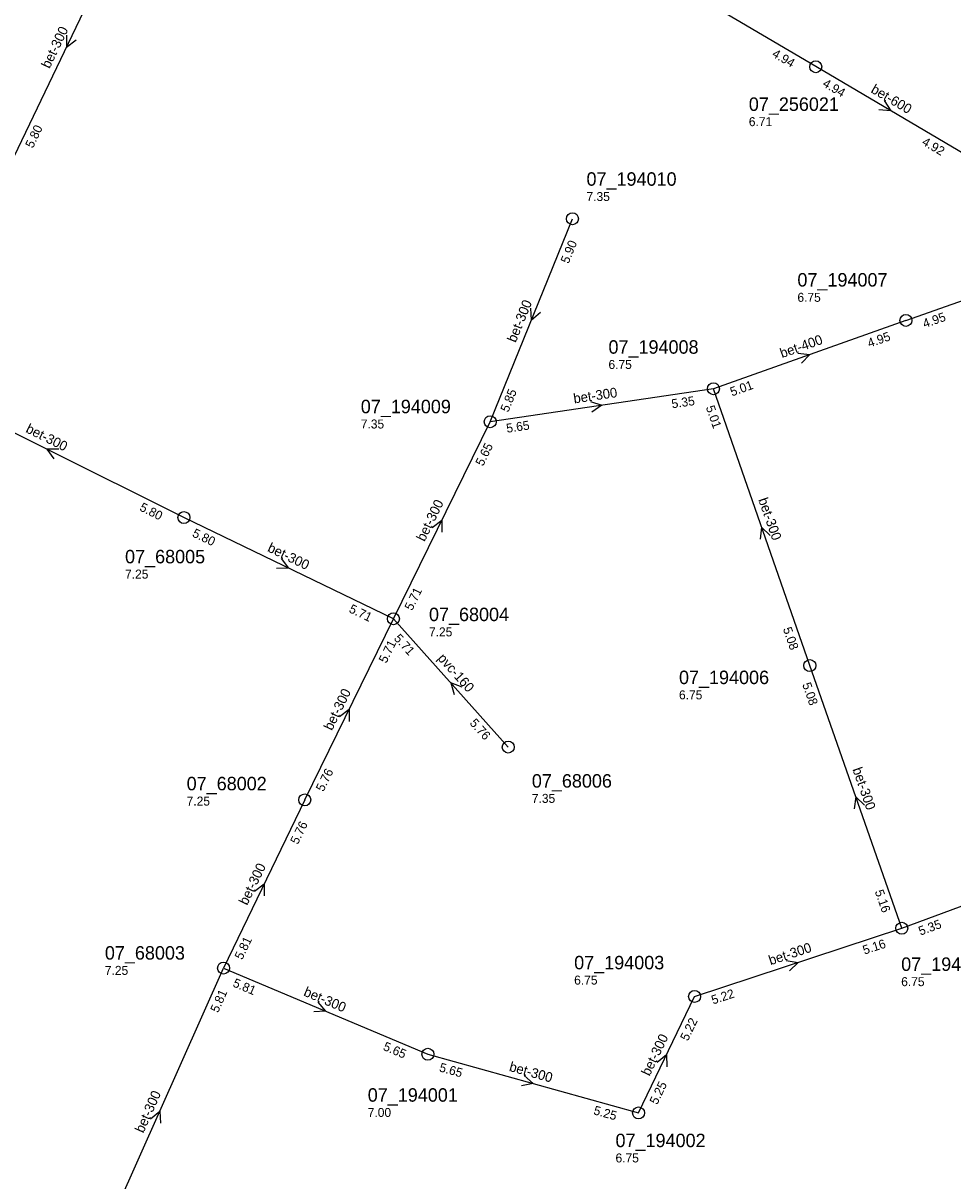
# Model space of a CAD drawing. Header units: metres. Extents: x 163992 to 165429, y 447924 to 449146.
# Tile 23 of 34: x 164804 to 164928, y 448266 to 448420. Entities that reach past the tile are written whole.
import ezdxf

# ---------------------------------------------------------------- set-up
doc = ezdxf.new("R2010")
doc.units = ezdxf.units.M

msp = doc.modelspace()

# ---------------------------------------------------------------- linework, layer by layer
at = {"layer": 'CON_BxH160x160mm', "linetype": 'Continuous'}
msp.add_lwpolyline([(164853.57, 448340.829), (164868.939, 448323.672)], dxfattribs=at)
at = {"layer": 'CON_BxH300x300mm', "linetype": 'Continuous'}
for points in [[(164802.86, 448402.643), (164816.859, 448431.865)], [(164866.523, 448367.183), (164877.524, 448394.316)], [(164825.547, 448354.357), (164788.848, 448372.647)], [(164896.378, 448371.593), (164866.523, 448367.183)], [(164909.27, 448334.556), (164896.378, 448371.593)], [(164853.57, 448340.829), (164866.523, 448367.183)], [(164853.57, 448340.829), (164825.547, 448354.357)], [(164841.713, 448316.614), (164853.57, 448340.829)], [(164921.569, 448299.441), (164909.27, 448334.556)], [(164841.713, 448316.614), (164830.846, 448294.123)], [(164921.569, 448299.441), (164945.092, 448308.129)], [(164893.863, 448290.323), (164921.569, 448299.441)], [(164813.815, 448255.843), (164830.846, 448294.123)], [(164830.846, 448294.123), (164858.179, 448282.589)], [(164886.361, 448274.75), (164893.863, 448290.323)], [(164858.179, 448282.589), (164886.361, 448274.75)]]:
    msp.add_lwpolyline(points, dxfattribs=at)
at = {"layer": 'CON_BxH400x400mm', "linetype": 'Continuous'}
for points in [[(164922.132, 448380.715), (164946.156, 448389.174)], [(164922.132, 448380.715), (164896.378, 448371.593)]]:
    msp.add_lwpolyline(points, dxfattribs=at)
at = {"layer": 'CON_BxH600x600mm', "linetype": 'Continuous'}
for points in [[(164910.06, 448414.654), (164875.186, 448435.214)], [(164930.111, 448402.874), (164910.06, 448414.654)]]:
    msp.add_lwpolyline(points, dxfattribs=at)
at = {"layer": 'NOD_inspectieput'}
for centre in [(164910.06, 448414.65), (164877.52, 448394.32), (164922.13, 448380.72), (164896.38, 448371.59), (164866.52, 448367.18), (164825.55, 448354.36), (164853.57, 448340.83), (164909.27, 448334.56), (164868.94, 448323.67), (164841.71, 448316.61), (164921.57, 448299.44), (164830.85, 448294.12), (164893.86, 448290.32), (164858.18, 448282.59), (164886.36, 448274.75)]:
    msp.add_circle(centre, 0.8, dxfattribs=at)
at = {"layer": 'PIJL'}
for points in [[(164809.83, 448418.86), (164809.86, 448417.25), (164811.13, 448418.24)], [(164919.21, 448410.11), (164920.09, 448408.76), (164918.48, 448408.87)], [(164871.9, 448382.35), (164872.02, 448380.75), (164873.23, 448381.81)], [(164907.66, 448376.35), (164909.26, 448376.15), (164908.14, 448374.99)], [(164879.92, 448369.89), (164881.45, 448369.39), (164880.13, 448368.47)], [(164808.81, 448363.5), (164807.2, 448363.5), (164808.17, 448362.22)], [(164858.77, 448353.03), (164860.05, 448354.01), (164860.06, 448352.4)], [(164903.98, 448351.95), (164902.82, 448353.07), (164902.62, 448351.48)], [(164838.57, 448348.87), (164839.56, 448347.59), (164837.95, 448347.57)], [(164862.75, 448331.66), (164861.25, 448332.25), (164861.68, 448330.7)], [(164846.36, 448327.74), (164847.64, 448328.72), (164847.65, 448327.11)], [(164916.58, 448315.88), (164915.42, 448317), (164915.22, 448315.4)], [(164835, 448304.39), (164836.28, 448305.37), (164836.3, 448303.76)], [(164906.12, 448295.12), (164907.72, 448294.88), (164906.57, 448293.75)], [(164843.47, 448289.58), (164844.51, 448288.36), (164842.91, 448288.25)], [(164888.84, 448281.55), (164890.11, 448282.54), (164890.14, 448280.93)], [(164871.08, 448279.75), (164872.27, 448278.67), (164870.69, 448278.36)], [(164821.09, 448273.96), (164822.33, 448274.98), (164822.4, 448273.37)]]:
    msp.add_lwpolyline(points, dxfattribs=at)

# ---------------------------------------------------------------- texts
at = {"layer": 'DMM_BxH160x160mm'}
msp.add_text('pvc-160', height=1.3, rotation=-48.15, dxfattribs=at).set_placement((164859.41, 448335.49))
at = {"layer": 'DMM_BxH300x300mm'}
for rotation, p in [(64.4, (164807.58, 448414.31)), (67.93, (164869.93, 448377.67)), (8.4, (164877.75, 448369.62)), (-26.49, (164804.29, 448365.82)), (63.83, (164857.74, 448351.06)), (-70.81, (164902.36, 448356.76)), (-25.77, (164836.62, 448349.89)), (63.91, (164845.35, 448325.78)), (-70.7, (164914.95, 448320.7)), (64.21, (164834, 448302.43)), (18.22, (164904.02, 448294.49)), (-22.88, (164841.46, 448290.47)), (64.28, (164887.83, 448279.59)), (-15.54, (164868.97, 448280.38)), (66.02, (164820.13, 448271.97))]:
    msp.add_text('bet-300', height=1.3, rotation=rotation, dxfattribs=at).set_placement(p)
at = {"layer": 'DMM_BxH400x400mm'}
msp.add_text('bet-400', height=1.3, rotation=19.5, dxfattribs=at).set_placement((164905.55, 448375.67))
at = {"layer": 'DMM_BxH600x600mm'}
msp.add_text('bet-600', height=1.3, rotation=-30.43, dxfattribs=at).set_placement((164917.33, 448411.27))
at = {"layer": 'INV_BxH160x160mm'}
for s, p in [('5.71', (164853.56, 448338.14)), ('5.76', (164863.7, 448326.82))]:
    msp.add_text(s, height=1.2, rotation=-48.15, dxfattribs=at).set_placement(p)
at = {"layer": 'INV_BxH300x300mm'}
for s, rotation, p in [('5.80', 64.4, (164805.35, 448403.67)), ('5.90', 67.93, (164877, 448388.23)), ('5.85', 67.93, (164868.94, 448368.36)), ('5.35', 8.4, (164890.86, 448368.96)), ('5.01', -70.81, (164895.34, 448369.11)), ('5.65', 8.4, (164868.76, 448365.69)), ('5.65', 63.83, (164865.56, 448361.15)), ('5.80', -26.49, (164819.52, 448355.35)), ('5.80', -25.77, (164826.57, 448351.87)), ('5.71', 63.83, (164856.07, 448341.83)), ('5.71', -25.77, (164847.53, 448341.75)), ('5.08', -70.81, (164905.65, 448339.48)), ('5.71', 63.91, (164852.62, 448334.79)), ('5.08', -70.7, (164908.23, 448332.07)), ('5.76', 63.91, (164844.21, 448317.62)), ('5.76', 64.21, (164840.79, 448310.57)), ('5.16', -70.7, (164917.94, 448304.36)), ('5.35', 20.27, (164924.07, 448298.45)), ('5.81', 64.21, (164833.34, 448295.14)), ('5.16', 18.22, (164916.58, 448295.91)), ('5.81', -22.88, (164831.99, 448291.69)), ('5.81', 66.02, (164830.12, 448288.06)), ('5.22', 18.22, (164896.33, 448289.24)), ('5.22', 64.28, (164892.95, 448284.28)), ('5.65', -22.88, (164852.1, 448283.2)), ('5.65', -15.54, (164859.62, 448280.32)), ('5.25', 64.28, (164888.85, 448275.77)), ('5.25', -15.54, (164880.25, 448274.58))]:
    msp.add_text(s, height=1.2, rotation=rotation, dxfattribs=at).set_placement(p)
at = {"layer": 'INV_BxH400x400mm'}
for s, rotation, p in [('4.95', 19.4, (164924.62, 448379.68)), ('4.95', 19.5, (164917.23, 448377.07)), ('5.01', 19.5, (164898.86, 448370.56))]:
    msp.add_text(s, height=1.2, rotation=rotation, dxfattribs=at).set_placement(p)
at = {"layer": 'INV_BxH600x600mm'}
for s, rotation, p in [('4.94', -30.52, (164904.12, 448416.07)), ('4.94', -30.43, (164910.87, 448412.09)), ('4.92', -30.43, (164924.16, 448404.28))]:
    msp.add_text(s, height=1.2, rotation=rotation, dxfattribs=at).set_placement(p)
at = {"layer": 'NLV_inspectieput'}
for s, p in [('6.71', (164901.11, 448406.7)), ('7.35', (164879.4, 448396.69)), ('6.75', (164907.61, 448383.21)), ('6.75', (164882.34, 448374.23)), ('7.35', (164849.21, 448366.27)), ('7.25', (164817.68, 448346.2)), ('7.25', (164858.33, 448338.47)), ('6.75', (164891.77, 448330.05)), ('7.25', (164825.92, 448315.85)), ('7.35', (164872.09, 448316.21)), ('7.25', (164814.98, 448293.21)), ('6.75', (164877.75, 448291.91)), ('6.75', (164921.49, 448291.7)), ('7.00', (164850.14, 448274.21)), ('6.75', (164883.28, 448268.13))]:
    msp.add_text(s, height=1.2, dxfattribs=at).set_placement(p)
at = {"layer": 'NNR_inspectieput'}
for s, p in [('07_256021', (164901.11, 448408.74)), ('07_194010', (164879.4, 448398.73)), ('07_194007', (164907.61, 448385.25)), ('07_194008', (164882.34, 448376.27)), ('07_194009', (164849.21, 448368.31)), ('07_68005', (164817.68, 448348.24)), ('07_68004', (164858.33, 448340.51)), ('07_194006', (164891.77, 448332.09)), ('07_68002', (164825.92, 448317.89)), ('07_68006', (164872.09, 448318.25)), ('07_68003', (164814.98, 448295.25)), ('07_194003', (164877.75, 448293.95)), ('07_194004', (164921.49, 448293.74)), ('07_194001', (164850.14, 448276.25)), ('07_194002', (164883.28, 448270.17))]:
    msp.add_text(s, height=1.8, dxfattribs=at).set_placement(p)

doc.saveas('drawing.dxf')
